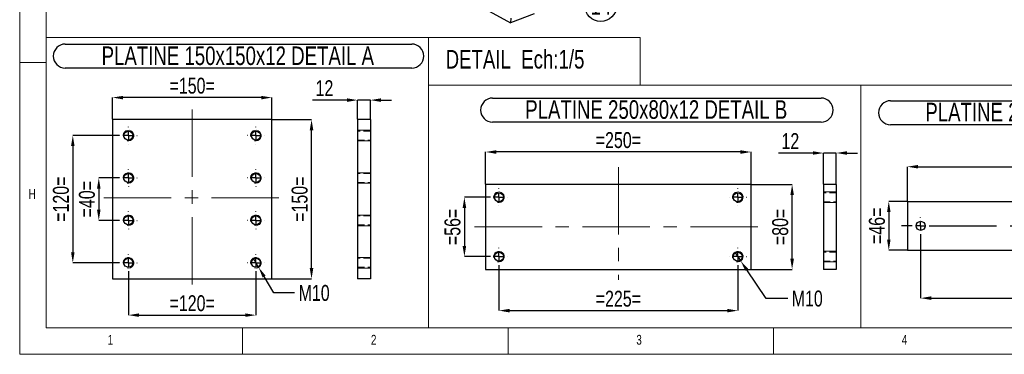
# Model space of a CAD drawing. Header units: millimetres. Extents: x 5 to 3649, y 4 to 418.
# Tile 32 of 105: x 1224 to 1410, y 4 to 67. Entities that reach past the tile are written whole.
import ezdxf

# ---------------------------------------------------------------- set-up
doc = ezdxf.new("R2010")
doc.units = ezdxf.units.MM
doc.header["$PDSIZE"] = -1
doc.linetypes.add('CENTERX2', pattern=[20.32, 12.7, -2.54, 2.54, -2.54])
doc.linetypes.add('HIDDEN', pattern=[1.905, 1.27, -0.635])
for name, color, linetype in [('COTES', 1, 'Continuous'), ('NOTES', 6, 'Continuous'), ('TRAIT-FINS', 9, 'Continuous'), ('TRAIT-MIXTES', 3, 'CENTERX2'), ('TRAIT-TIRET', 2, 'HIDDEN')]:
    doc.layers.add(name, color=color, linetype=linetype)
doc.layers.add('TRAIT-FORT', color=4, linetype='Continuous', lineweight=25)
doc.styles.add('SLDTEXTSTYLE0', font='TXT', dxfattribs={"width": 0.75})
doc.dimstyles.new('SLDDIMSTYLE3', dxfattribs={"dimtxt": 3, "dimasz": 2, "dimexe": 0, "dimexo": 0.0625, "dimgap": 0.75, "dimtad": 1, "dimdec": 0, "dimlfac": 5, "dimrnd": 1e-09, "dimzin": 12, "dimdsep": 46, "dimtxsty": 'SLDTEXTSTYLE0', "dimsah": 1, "dimcen": 0.09, "dimadec": 0, "dimazin": 3, "dimtfac": 1, "dimtdec": 0, "dimtmove": 0, "dimatfit": 0, "dimfxl": 1, "dimfrac": 2, "dimtolj": 1, "dimtzin": 12, "dimarcsym": 0})
doc.dimstyles.new('SLDDIMSTYLE4', dxfattribs={"dimtxt": 3, "dimasz": 2, "dimexe": 0, "dimexo": 0.0625, "dimgap": 0.75, "dimtad": 1, "dimdec": 0, "dimlfac": 5, "dimrnd": 1e-09, "dimzin": 12, "dimdsep": 46, "dimtxsty": 'SLDTEXTSTYLE0', "dimsah": 1, "dimcen": 0.09, "dimadec": 0, "dimazin": 3, "dimtfac": 1, "dimtdec": 0, "dimtofl": 0, "dimtmove": 0, "dimatfit": 3, "dimfxl": 1, "dimfrac": 2, "dimtolj": 1, "dimtzin": 12, "dimarcsym": 0})
doc.dimstyles.new('SLDDIMSTYLE5', dxfattribs={"dimtxt": 3, "dimasz": 2, "dimexe": 0, "dimexo": 0.0625, "dimgap": 0.75, "dimtad": 0, "dimtih": 1, "dimtoh": 1, "dimdec": 0, "dimlfac": 5, "dimrnd": 1e-09, "dimzin": 12, "dimdsep": 46, "dimtxsty": 'SLDTEXTSTYLE0', "dimblk1": 'NONE', "dimsah": 1, "dimcen": 0, "dimadec": 0, "dimazin": 3, "dimtfac": 1, "dimtdec": 0, "dimtmove": 0, "dimatfit": 3, "dimldrblk": 'NONE', "dimfxl": 1, "dimfrac": 2, "dimtolj": 1, "dimtzin": 12, "dimarcsym": 0})

# ---------------------------------------------------------------- blocks, each defined once
blk = doc.blocks.new('*D2071')
at = {"layer": 'COTES', "color": 0, "lineweight": -2, "transparency": 16777216}
for p, q in [((1242.88, 37.63), (1239, 37.63)), ((1239, 35.63), (1239, 31.63)), ((1242.88, 29.63), (1239, 29.63))]:
    blk.add_line(p, q, dxfattribs=at)
at = {"layer": 'COTES', "color": 0, "transparency": 16777216}
for points in [[(1238.67, 35.63), (1239.33, 35.63), (1239, 37.63)], [(1238.67, 31.63), (1239.33, 31.63), (1239, 29.63)]]:
    blk.add_solid(points, dxfattribs=at)
at = {"layer": 'Defpoints', "color": 0, "transparency": 16777216}
for p in [(1242.94, 37.63), (1239, 29.63), (1242.94, 29.63)]:
    blk.add_point(p, dxfattribs=at)
at = {"layer": 'COTES', "color": 0, "transparency": 16777216, "insert": (1235.25, 33.63), "char_height": 3, "attachment_point": 2, "rotation": 90, "style": 'SLDTEXTSTYLE0'}
blk.add_mtext('\\A1;=40=', dxfattribs=at)
blk = doc.blocks.new('*D2072')
at = {"layer": 'COTES', "color": 0, "lineweight": -2, "transparency": 16777216}
for p, q in [((1242.88, 45.63), (1234.11, 45.63)), ((1234.11, 43.63), (1234.11, 23.63)), ((1242.88, 21.63), (1234.11, 21.63))]:
    blk.add_line(p, q, dxfattribs=at)
at = {"layer": 'COTES', "color": 0, "transparency": 16777216}
for points in [[(1233.77, 43.63), (1234.44, 43.63), (1234.11, 45.63)], [(1233.77, 23.63), (1234.44, 23.63), (1234.11, 21.63)]]:
    blk.add_solid(points, dxfattribs=at)
at = {"layer": 'Defpoints', "color": 0, "transparency": 16777216}
for p in [(1242.94, 45.63), (1234.11, 21.63), (1242.94, 21.63)]:
    blk.add_point(p, dxfattribs=at)
at = {"layer": 'COTES', "color": 0, "transparency": 16777216, "insert": (1230.36, 33.63), "char_height": 3, "attachment_point": 2, "rotation": 90, "style": 'SLDTEXTSTYLE0'}
blk.add_mtext('\\A1;=120=', dxfattribs=at)
blk = doc.blocks.new('*D2073')
at = {"layer": 'COTES', "color": 0, "lineweight": -2, "transparency": 16777216}
for p, q in [((1244.59, 19.92), (1244.59, 11.77)), ((1268.59, 19.92), (1268.59, 11.77)), ((1246.59, 11.77), (1266.59, 11.77))]:
    blk.add_line(p, q, dxfattribs=at)
at = {"layer": 'COTES', "color": 0, "transparency": 16777216}
for points in [[(1246.59, 12.1), (1246.59, 11.44), (1244.59, 11.77)], [(1266.59, 12.1), (1266.59, 11.44), (1268.59, 11.77)]]:
    blk.add_solid(points, dxfattribs=at)
at = {"layer": 'Defpoints', "color": 0, "transparency": 16777216}
for p in [(1244.59, 19.98), (1268.59, 19.98), (1268.59, 11.77)]:
    blk.add_point(p, dxfattribs=at)
at = {"layer": 'COTES', "color": 0, "transparency": 16777216, "insert": (1256.59, 15.52), "char_height": 3, "attachment_point": 2, "style": 'SLDTEXTSTYLE0'}
blk.add_mtext('\\A1;=120=', dxfattribs=at)
blk = doc.blocks.new('*D2074')
at = {"layer": 'COTES', "color": 0, "lineweight": -2, "transparency": 16777216}
for p, q in [((1241.59, 48.7), (1241.59, 52.79)), ((1269.59, 52.79), (1243.59, 52.79)), ((1271.59, 48.7), (1271.59, 52.79))]:
    blk.add_line(p, q, dxfattribs=at)
at = {"layer": 'COTES', "color": 0, "transparency": 16777216}
for points in [[(1243.59, 53.12), (1243.59, 52.45), (1241.59, 52.79)], [(1269.59, 53.12), (1269.59, 52.45), (1271.59, 52.79)]]:
    blk.add_solid(points, dxfattribs=at)
at = {"layer": 'Defpoints', "color": 0, "transparency": 16777216}
for p in [(1241.59, 52.79), (1241.59, 48.63), (1271.59, 48.63)]:
    blk.add_point(p, dxfattribs=at)
at = {"layer": 'COTES', "color": 0, "transparency": 16777216, "insert": (1256.59, 56.54), "char_height": 3, "attachment_point": 2, "style": 'SLDTEXTSTYLE0'}
blk.add_mtext('\\A1;=150=', dxfattribs=at)
blk = doc.blocks.new('*D2075')
at = {"layer": 'COTES', "color": 0, "lineweight": -2, "transparency": 16777216}
for p, q in [((1268.08, 22.49), (1269.11, 20.78)), ((1272, 15.96), (1270.14, 19.06)), ((1275.89, 15.96), (1272, 15.96))]:
    blk.add_line(p, q, dxfattribs=at)
at = {"layer": 'COTES', "color": 0, "transparency": 16777216}
blk.add_solid([(1270.42, 19.23), (1269.85, 18.89), (1269.11, 20.78)], dxfattribs=at)
at = {"layer": 'Defpoints', "color": 0, "transparency": 16777216}
for p in [(1268.08, 22.49), (1269.11, 20.78)]:
    blk.add_point(p, dxfattribs=at)
at = {"layer": 'COTES', "color": 0, "transparency": 16777216, "insert": (1276.64, 17.46), "char_height": 3, "attachment_point": 1, "style": 'SLDTEXTSTYLE0'}
blk.add_mtext('\\A1;M10', dxfattribs=at)
blk = doc.blocks.new('_None')
blk = doc.blocks.new('*D2076')
at = {"layer": 'COTES', "color": 0, "lineweight": -2, "transparency": 16777216}
for p, q in [((1271.65, 48.63), (1279.08, 48.63)), ((1279.08, 20.63), (1279.08, 46.63)), ((1271.65, 18.63), (1279.08, 18.63))]:
    blk.add_line(p, q, dxfattribs=at)
at = {"layer": 'COTES', "color": 0, "transparency": 16777216}
for points in [[(1278.74, 46.63), (1279.41, 46.63), (1279.08, 48.63)], [(1278.74, 20.63), (1279.41, 20.63), (1279.08, 18.63)]]:
    blk.add_solid(points, dxfattribs=at)
at = {"layer": 'Defpoints', "color": 0, "transparency": 16777216}
for p in [(1271.59, 48.63), (1279.08, 48.63), (1271.59, 18.63)]:
    blk.add_point(p, dxfattribs=at)
at = {"layer": 'COTES', "color": 0, "transparency": 16777216, "insert": (1275.33, 33.63), "char_height": 3, "attachment_point": 2, "rotation": 90, "style": 'SLDTEXTSTYLE0'}
blk.add_mtext('\\A1;=150=', dxfattribs=at)
blk = doc.blocks.new('SW_NOTE_77')
at = {"layer": 'NOTES', "color": 0}
for p, q in [((-0.07, 4.97), (65.21, 4.97)), ((65.21, 0.44), (-0.07, 0.44))]:
    blk.add_line(p, q, dxfattribs=at)
for centre, start, end in [((-0.07, 2.7), 90, 270), ((65.21, 2.7), 270, 90)]:
    blk.add_arc(centre, 2.26, start, end, dxfattribs=at)
at = {"layer": 'NOTES', "color": 0, "insert": (32.43, 4.51), "char_height": 3.5, "attachment_point": 2, "style": 'SLDTEXTSTYLE0'}
blk.add_mtext('PLATINE 150x150x12 DETAIL A', dxfattribs=at)
blk = doc.blocks.new('SW_CENTERMARKSYMBOL_214')
at = {"layer": 'TRAIT-MIXTES', "color": 0}
for p, q in [((-1.6, 0), (-1.65, 0)), ((0, 0), (-0.8, 0)), ((0, 1.6), (0, 1.65)), ((0, 0), (0, 0.8)), ((0, 0), (0, -0.8)), ((0, 0), (0.8, 0)), ((1.6, 0), (1.65, 0)), ((0, -1.6), (0, -1.65))]:
    blk.add_line(p, q, dxfattribs=at)
blk = doc.blocks.new('SW_CENTERMARKSYMBOL_215')
at = {"layer": 'TRAIT-MIXTES', "color": 0}
for p, q in [((-1.6, 0), (-1.65, 0)), ((0, 0), (-0.8, 0)), ((0, 1.6), (0, 1.65)), ((0, 0), (0, 0.8)), ((0, 0), (0, -0.8)), ((0, 0), (0.8, 0)), ((1.6, 0), (1.65, 0)), ((0, -1.6), (0, -1.65))]:
    blk.add_line(p, q, dxfattribs=at)
blk = doc.blocks.new('SW_CENTERMARKSYMBOL_216')
at = {"layer": 'TRAIT-MIXTES', "color": 0}
for p, q in [((-1.6, 0), (-1.65, 0)), ((0, 0), (-0.8, 0)), ((0, 1.6), (0, 1.65)), ((0, 0), (0, 0.8)), ((0, 0), (0, -0.8)), ((0, 0), (0.8, 0)), ((1.6, 0), (1.65, 0)), ((0, -1.6), (0, -1.65))]:
    blk.add_line(p, q, dxfattribs=at)
blk = doc.blocks.new('SW_CENTERMARKSYMBOL_217')
at = {"layer": 'TRAIT-MIXTES', "color": 0}
for p, q in [((-1.6, 0), (-1.65, 0)), ((0, 0), (-0.8, 0)), ((0, 1.6), (0, 1.65)), ((0, 0), (0, 0.8)), ((0, 0), (0, -0.8)), ((0, 0), (0.8, 0)), ((1.6, 0), (1.65, 0)), ((0, -1.6), (0, -1.65))]:
    blk.add_line(p, q, dxfattribs=at)
blk = doc.blocks.new('SW_CENTERMARKSYMBOL_218')
at = {"layer": 'TRAIT-MIXTES', "color": 0}
for p, q in [((-1.6, 0), (-1.65, 0)), ((0, 0), (-0.8, 0)), ((0, 1.6), (0, 1.65)), ((0, 0), (0, 0.8)), ((0, 0), (0, -0.8)), ((0, 0), (0.8, 0)), ((1.6, 0), (1.65, 0)), ((0, -1.6), (0, -1.65))]:
    blk.add_line(p, q, dxfattribs=at)
blk = doc.blocks.new('SW_CENTERMARKSYMBOL_219')
at = {"layer": 'TRAIT-MIXTES', "color": 0}
for p, q in [((-1.6, 0), (-1.65, 0)), ((0, 0), (-0.8, 0)), ((0, 1.6), (0, 1.65)), ((0, 0), (0, 0.8)), ((0, 0), (0, -0.8)), ((0, 0), (0.8, 0)), ((1.6, 0), (1.65, 0)), ((0, -1.6), (0, -1.65))]:
    blk.add_line(p, q, dxfattribs=at)
blk = doc.blocks.new('SW_CENTERMARKSYMBOL_220')
at = {"layer": 'TRAIT-MIXTES', "color": 0}
for p, q in [((-1.6, 0), (-1.65, 0)), ((0, 0), (-0.8, 0)), ((0, 1.6), (0, 1.65)), ((0, 0), (0, 0.8)), ((0, 0), (0, -0.8)), ((0, 0), (0.8, 0)), ((1.6, 0), (1.65, 0)), ((0, -1.6), (0, -1.65))]:
    blk.add_line(p, q, dxfattribs=at)
blk = doc.blocks.new('SW_CENTERMARKSYMBOL_221')
at = {"layer": 'TRAIT-MIXTES', "color": 0}
for p, q in [((-1.6, 0), (-1.65, 0)), ((0, 0), (-0.8, 0)), ((0, 1.6), (0, 1.65)), ((0, 0), (0, 0.8)), ((0, 0), (0, -0.8)), ((0, 0), (0.8, 0)), ((1.6, 0), (1.65, 0)), ((0, -1.6), (0, -1.65))]:
    blk.add_line(p, q, dxfattribs=at)
blk = doc.blocks.new('*D2077')
at = {"layer": 'COTES', "color": 0, "lineweight": -2, "transparency": 16777216}
for p, q in [((1312.66, 34), (1307.87, 34)), ((1307.87, 32), (1307.87, 24.8)), ((1312.66, 22.8), (1307.87, 22.8))]:
    blk.add_line(p, q, dxfattribs=at)
at = {"layer": 'COTES', "color": 0, "transparency": 16777216}
for points in [[(1307.54, 32), (1308.21, 32), (1307.87, 34)], [(1307.54, 24.8), (1308.21, 24.8), (1307.87, 22.8)]]:
    blk.add_solid(points, dxfattribs=at)
at = {"layer": 'Defpoints', "color": 0, "transparency": 16777216}
for p in [(1312.73, 34), (1307.87, 22.8), (1312.73, 22.8)]:
    blk.add_point(p, dxfattribs=at)
at = {"layer": 'COTES', "color": 0, "transparency": 16777216, "insert": (1304.12, 28.4), "char_height": 3, "attachment_point": 2, "rotation": 90, "style": 'SLDTEXTSTYLE0'}
blk.add_mtext('\\A1;=56=', dxfattribs=at)
blk = doc.blocks.new('*D2078')
at = {"layer": 'COTES', "color": 0, "lineweight": -2, "transparency": 16777216}
for p, q in [((1314.38, 21.09), (1314.38, 12.62)), ((1359.38, 21.09), (1359.38, 12.62)), ((1316.38, 12.62), (1357.38, 12.62))]:
    blk.add_line(p, q, dxfattribs=at)
at = {"layer": 'COTES', "color": 0, "transparency": 16777216}
for points in [[(1316.38, 12.95), (1316.38, 12.28), (1314.38, 12.62)], [(1357.38, 12.95), (1357.38, 12.28), (1359.38, 12.62)]]:
    blk.add_solid(points, dxfattribs=at)
at = {"layer": 'Defpoints', "color": 0, "transparency": 16777216}
for p in [(1314.38, 21.15), (1359.38, 21.15), (1359.38, 12.62)]:
    blk.add_point(p, dxfattribs=at)
at = {"layer": 'COTES', "color": 0, "transparency": 16777216, "insert": (1336.88, 16.37), "char_height": 3, "attachment_point": 2, "style": 'SLDTEXTSTYLE0'}
blk.add_mtext('\\A1;=225=', dxfattribs=at)
blk = doc.blocks.new('*D2079')
at = {"layer": 'COTES', "color": 0, "lineweight": -2, "transparency": 16777216}
for p, q in [((1311.88, 36.47), (1311.88, 42.53)), ((1359.88, 42.53), (1313.88, 42.53)), ((1361.88, 36.47), (1361.88, 42.53))]:
    blk.add_line(p, q, dxfattribs=at)
at = {"layer": 'COTES', "color": 0, "transparency": 16777216}
for points in [[(1313.88, 42.86), (1313.88, 42.19), (1311.88, 42.53)], [(1359.88, 42.86), (1359.88, 42.19), (1361.88, 42.53)]]:
    blk.add_solid(points, dxfattribs=at)
at = {"layer": 'Defpoints', "color": 0, "transparency": 16777216}
for p in [(1311.88, 42.53), (1311.88, 36.4), (1361.88, 36.4)]:
    blk.add_point(p, dxfattribs=at)
at = {"layer": 'COTES', "color": 0, "transparency": 16777216, "insert": (1336.88, 46.28), "char_height": 3, "attachment_point": 2, "style": 'SLDTEXTSTYLE0'}
blk.add_mtext('\\A1;=250=', dxfattribs=at)
blk = doc.blocks.new('*D2080')
at = {"layer": 'COTES', "color": 0, "lineweight": -2, "transparency": 16777216}
for p, q in [((1361.94, 36.4), (1369.61, 36.4)), ((1369.61, 22.4), (1369.61, 34.4)), ((1361.94, 20.4), (1369.61, 20.4))]:
    blk.add_line(p, q, dxfattribs=at)
at = {"layer": 'COTES', "color": 0, "transparency": 16777216}
for points in [[(1369.28, 34.4), (1369.95, 34.4), (1369.61, 36.4)], [(1369.28, 22.4), (1369.95, 22.4), (1369.61, 20.4)]]:
    blk.add_solid(points, dxfattribs=at)
at = {"layer": 'Defpoints', "color": 0, "transparency": 16777216}
for p in [(1361.88, 36.4), (1369.61, 36.4), (1361.88, 20.4)]:
    blk.add_point(p, dxfattribs=at)
at = {"layer": 'COTES', "color": 0, "transparency": 16777216, "insert": (1365.86, 28.4), "char_height": 3, "attachment_point": 2, "rotation": 90, "style": 'SLDTEXTSTYLE0'}
blk.add_mtext('\\A1;=80=', dxfattribs=at)
blk = doc.blocks.new('*D2081')
at = {"layer": 'COTES', "color": 0, "lineweight": -2, "transparency": 16777216}
for p, q in [((1358.82, 23.63), (1359.94, 21.97)), ((1364.72, 14.9), (1361.06, 20.32)), ((1368.78, 14.9), (1364.72, 14.9))]:
    blk.add_line(p, q, dxfattribs=at)
at = {"layer": 'COTES', "color": 0, "transparency": 16777216}
blk.add_solid([(1361.33, 20.5), (1360.78, 20.13), (1359.94, 21.97)], dxfattribs=at)
at = {"layer": 'Defpoints', "color": 0, "transparency": 16777216}
for p in [(1358.82, 23.63), (1359.94, 21.97)]:
    blk.add_point(p, dxfattribs=at)
at = {"layer": 'COTES', "color": 0, "transparency": 16777216, "insert": (1369.53, 16.4), "char_height": 3, "attachment_point": 1, "style": 'SLDTEXTSTYLE0'}
blk.add_mtext('\\A1;M10', dxfattribs=at)
blk = doc.blocks.new('SW_NOTE_78')
at = {"layer": 'NOTES', "color": 0}
for p, q in [((-0.09, 4.92), (61.79, 4.92)), ((61.79, 0.4), (-0.09, 0.4))]:
    blk.add_line(p, q, dxfattribs=at)
for centre, start, end in [((-0.09, 2.66), 90, 270), ((61.79, 2.66), 270, 90)]:
    blk.add_arc(centre, 2.26, start, end, dxfattribs=at)
at = {"layer": 'NOTES', "color": 0, "insert": (30.73, 4.51), "char_height": 3.5, "attachment_point": 2, "style": 'SLDTEXTSTYLE0'}
blk.add_mtext('PLATINE 250x80x12 DETAIL B', dxfattribs=at)
blk = doc.blocks.new('SW_CENTERMARKSYMBOL_222')
at = {"layer": 'TRAIT-MIXTES', "color": 0}
for p, q in [((-1.6, 0), (-1.65, 0)), ((0, 0), (-0.8, 0)), ((0, 1.6), (0, 1.65)), ((0, 0), (0, 0.8)), ((0, 0), (0, -0.8)), ((0, 0), (0.8, 0)), ((1.6, 0), (1.65, 0)), ((0, -1.6), (0, -1.65))]:
    blk.add_line(p, q, dxfattribs=at)
blk = doc.blocks.new('SW_CENTERMARKSYMBOL_223')
at = {"layer": 'TRAIT-MIXTES', "color": 0}
for p, q in [((-1.6, 0), (-1.65, 0)), ((0, 0), (-0.8, 0)), ((0, 1.6), (0, 1.65)), ((0, 0), (0, 0.8)), ((0, 0), (0, -0.8)), ((0, 0), (0.8, 0)), ((1.6, 0), (1.65, 0)), ((0, -1.6), (0, -1.65))]:
    blk.add_line(p, q, dxfattribs=at)
blk = doc.blocks.new('SW_CENTERMARKSYMBOL_224')
at = {"layer": 'TRAIT-MIXTES', "color": 0}
for p, q in [((-1.6, 0), (-1.65, 0)), ((0, 0), (-0.8, 0)), ((0, 1.6), (0, 1.65)), ((0, 0), (0, 0.8)), ((0, 0), (0, -0.8)), ((0, 0), (0.8, 0)), ((1.6, 0), (1.65, 0)), ((0, -1.6), (0, -1.65))]:
    blk.add_line(p, q, dxfattribs=at)
blk = doc.blocks.new('SW_CENTERMARKSYMBOL_225')
at = {"layer": 'TRAIT-MIXTES', "color": 0}
for p, q in [((-1.6, 0), (-1.65, 0)), ((0, 0), (-0.8, 0)), ((0, 1.6), (0, 1.65)), ((0, 0), (0, 0.8)), ((0, 0), (0, -0.8)), ((0, 0), (0.8, 0)), ((1.6, 0), (1.65, 0)), ((0, -1.6), (0, -1.65))]:
    blk.add_line(p, q, dxfattribs=at)
blk = doc.blocks.new('*D2086')
at = {"layer": 'COTES', "color": 0, "lineweight": -2, "transparency": 16777216}
for p, q in [((1391.26, 33.21), (1387.82, 33.21)), ((1387.82, 31.21), (1387.82, 26.01)), ((1391.26, 24.01), (1387.82, 24.01))]:
    blk.add_line(p, q, dxfattribs=at)
at = {"layer": 'COTES', "color": 0, "transparency": 16777216}
for points in [[(1387.49, 31.21), (1388.16, 31.21), (1387.82, 33.21)], [(1387.49, 26.01), (1388.16, 26.01), (1387.82, 24.01)]]:
    blk.add_solid(points, dxfattribs=at)
at = {"layer": 'Defpoints', "color": 0, "transparency": 16777216}
for p in [(1391.32, 33.21), (1387.82, 24.01), (1391.32, 24.01)]:
    blk.add_point(p, dxfattribs=at)
at = {"layer": 'COTES', "color": 0, "transparency": 16777216, "insert": (1384.07, 28.61), "char_height": 3, "attachment_point": 2, "rotation": 90, "style": 'SLDTEXTSTYLE0'}
blk.add_mtext('\\A1;=46=', dxfattribs=at)
blk = doc.blocks.new('*D2087')
at = {"layer": 'COTES', "color": 0, "lineweight": -2, "transparency": 16777216}
for p, q in [((1391.32, 33.27), (1391.32, 39.75)), ((1393.32, 39.75), (1439.32, 39.75)), ((1441.32, 33.27), (1441.32, 39.75))]:
    blk.add_line(p, q, dxfattribs=at)
at = {"layer": 'COTES', "color": 0, "transparency": 16777216}
for points in [[(1393.32, 40.09), (1393.32, 39.42), (1391.32, 39.75)], [(1439.32, 40.09), (1439.32, 39.42), (1441.32, 39.75)]]:
    blk.add_solid(points, dxfattribs=at)
at = {"layer": 'Defpoints', "color": 0, "transparency": 16777216}
for p in [(1441.32, 39.75), (1391.32, 33.21), (1441.32, 33.21)]:
    blk.add_point(p, dxfattribs=at)
at = {"layer": 'COTES', "color": 0, "transparency": 16777216, "insert": (1416.32, 43.5), "char_height": 3, "attachment_point": 2, "style": 'SLDTEXTSTYLE0'}
blk.add_mtext('\\A1;=250=', dxfattribs=at)
blk = doc.blocks.new('*D2088')
at = {"layer": 'COTES', "color": 0, "lineweight": -2, "transparency": 16777216}
for p, q in [((1393.82, 26.9), (1393.82, 14.97)), ((1438.82, 26.9), (1438.82, 14.97)), ((1395.82, 14.97), (1436.82, 14.97))]:
    blk.add_line(p, q, dxfattribs=at)
at = {"layer": 'COTES', "color": 0, "transparency": 16777216}
for points in [[(1395.82, 15.31), (1395.82, 14.64), (1393.82, 14.97)], [(1436.82, 15.31), (1436.82, 14.64), (1438.82, 14.97)]]:
    blk.add_solid(points, dxfattribs=at)
at = {"layer": 'Defpoints', "color": 0, "transparency": 16777216}
for p in [(1393.82, 26.96), (1438.82, 26.96), (1438.82, 14.97)]:
    blk.add_point(p, dxfattribs=at)
at = {"layer": 'COTES', "color": 0, "transparency": 16777216, "insert": (1416.32, 18.72), "char_height": 3, "attachment_point": 2, "style": 'SLDTEXTSTYLE0'}
blk.add_mtext('\\A1;=225=', dxfattribs=at)
blk = doc.blocks.new('SW_NOTE_80')
at = {"layer": 'NOTES', "color": 0}
for p, q in [((-0.09, 4.9), (62.8, 4.9)), ((62.8, 0.37), (-0.09, 0.37))]:
    blk.add_line(p, q, dxfattribs=at)
for centre, start, end in [((-0.09, 2.64), 90, 270), ((62.8, 2.64), 270, 90)]:
    blk.add_arc(centre, 2.26, start, end, dxfattribs=at)
at = {"layer": 'NOTES', "color": 0, "insert": (31.23, 4.51), "char_height": 3.5, "attachment_point": 2, "style": 'SLDTEXTSTYLE0'}
blk.add_mtext('PLATINE 250x46x12 DETAIL C', dxfattribs=at)
blk = doc.blocks.new('SW_CENTERMARKSYMBOL_231')
at = {"layer": 'TRAIT-MIXTES', "color": 0}
for p, q in [((-1.6, 0), (-3.62, 0)), ((0, 0), (-0.8, 0)), ((0, 1.6), (0, 1.65)), ((0, 0), (0, 0.8)), ((0, 0), (0, -0.8)), ((0, 0), (0.8, 0)), ((1.6, 0), (42.61, 0)), ((0, -1.6), (0, -1.65))]:
    blk.add_line(p, q, dxfattribs=at)
blk = doc.blocks.new('SW_NOTE_114')
at = {"layer": 'NOTES', "color": 0}
blk.add_circle((2.43, -1.73), 2.98, dxfattribs=at)
at = {"layer": 'NOTES', "color": 0, "insert": (2.44, 0.09), "char_height": 3.5, "attachment_point": 2, "style": 'SLDTEXTSTYLE0'}
blk.add_mtext('14', dxfattribs=at)
blk = doc.blocks.new('*D2161')
at = {"layer": 'COTES', "color": 0, "lineweight": -2, "transparency": 16777216}
for p, q in [((1285.76, 52.32), (1279.26, 52.32)), ((1287.76, 48.7), (1287.76, 52.32)), ((1290.16, 52.32), (1287.76, 52.32)), ((1290.16, 48.7), (1290.16, 52.32)), ((1292.16, 52.32), (1294.16, 52.32))]:
    blk.add_line(p, q, dxfattribs=at)
at = {"layer": 'COTES', "color": 0, "transparency": 16777216}
for points in [[(1285.76, 52.65), (1285.76, 51.98), (1287.76, 52.32)], [(1292.16, 52.65), (1292.16, 51.98), (1290.16, 52.32)]]:
    blk.add_solid(points, dxfattribs=at)
at = {"layer": 'Defpoints', "color": 0, "transparency": 16777216}
for p in [(1287.76, 52.32), (1287.76, 48.63), (1290.16, 48.63)]:
    blk.add_point(p, dxfattribs=at)
at = {"layer": 'COTES', "color": 0, "transparency": 16777216, "insert": (1281.51, 56.07), "char_height": 3, "attachment_point": 2, "style": 'SLDTEXTSTYLE0'}
blk.add_mtext('\\A1;12', dxfattribs=at)
blk = doc.blocks.new('*D2162')
at = {"layer": 'COTES', "color": 0, "lineweight": -2, "transparency": 16777216}
for p, q in [((1373.53, 42.34), (1367.03, 42.34)), ((1375.53, 36.47), (1375.53, 42.34)), ((1377.93, 42.34), (1375.53, 42.34)), ((1377.93, 36.47), (1377.93, 42.34)), ((1379.93, 42.34), (1381.93, 42.34))]:
    blk.add_line(p, q, dxfattribs=at)
at = {"layer": 'COTES', "color": 0, "transparency": 16777216}
for points in [[(1373.53, 42.67), (1373.53, 42.01), (1375.53, 42.34)], [(1379.93, 42.67), (1379.93, 42.01), (1377.93, 42.34)]]:
    blk.add_solid(points, dxfattribs=at)
at = {"layer": 'Defpoints', "color": 0, "transparency": 16777216}
for p in [(1375.53, 42.34), (1375.53, 36.4), (1377.93, 36.4)]:
    blk.add_point(p, dxfattribs=at)
at = {"layer": 'COTES', "color": 0, "transparency": 16777216, "insert": (1369.28, 46.09), "char_height": 3, "attachment_point": 2, "style": 'SLDTEXTSTYLE0'}
blk.add_mtext('\\A1;12', dxfattribs=at)

msp = doc.modelspace()

# ---------------------------------------------------------------- linework, layer by layer
at = {"lineweight": 18}
for p, q in [((1224.100449, 414.377231), (1224.100449, 4.377231)), ((1229.100449, 409.377231), (1229.100449, 9.377231)), ((1301.088704, 64.144376), (1229.100449, 64.144376)), ((1229.100449, 64.144376), (1229.100449, 9.377231)), ((1301.088704, 64.144376), (1301.088704, 9.377231)), ((1301.088704, 55.134902), (1301.088704, 64.144376)), ((1301.088704, 64.144376), (1340.967743, 64.144376)), ((1340.967743, 55.134902), (1340.967743, 64.144376)), ((1229.100449, 59.377231), (1224.100449, 59.377231)), ((1301.088704, 9.377231), (1301.088704, 55.134902)), ((1301.088704, 55.134902), (1382.577245, 55.134902)), ((1301.088704, 55.134902), (1340.967743, 55.134902)), ((1382.577245, 9.377231), (1382.577245, 55.134902)), ((1382.577245, 9.377231), (1382.577245, 55.134902)), ((1382.577245, 55.134902), (1457.763565, 55.134902)), ((1301.088704, 9.377231), (1229.100449, 9.377231)), ((1229.100449, 9.377231), (1803.100449, 9.377231)), ((1266.100449, 4.377231), (1266.100449, 9.377231)), ((1301.088704, 9.377231), (1382.577245, 9.377231)), ((1316.100449, 9.377231), (1316.100449, 4.377231)), ((1366.100449, 4.377231), (1366.100449, 9.377231)), ((1382.577245, 9.377231), (1457.763565, 9.377231)), ((1224.100449, 4.377231), (1808.100449, 4.377231))]:
    msp.add_line(p, q, dxfattribs=at)
at = {"layer": 'TRAIT-FINS', "lineweight": 18}
for p, q in [((1290.160567, 46.632694), (1287.760567, 46.632694)), ((1287.760567, 46.632694), (1287.760567, 44.632694)), ((1290.160567, 46.632694), (1287.760567, 46.632694)), ((1287.760567, 46.632694), (1287.760567, 44.632694)), ((1290.160567, 44.632694), (1287.760567, 44.632694)), ((1290.160567, 44.632694), (1287.760567, 44.632694)), ((1290.160567, 38.632694), (1287.760567, 38.632694)), ((1287.760567, 38.632694), (1287.760567, 36.632694)), ((1290.160567, 38.632694), (1287.760567, 38.632694)), ((1287.760567, 38.632694), (1287.760567, 36.632694)), ((1290.160567, 36.632694), (1287.760567, 36.632694)), ((1290.160567, 36.632694), (1287.760567, 36.632694)), ((1377.931958, 35.002955), (1375.531958, 35.002955)), ((1375.531958, 35.002955), (1375.531958, 33.002955)), ((1377.931958, 35.002955), (1375.531958, 35.002955)), ((1375.531958, 35.002955), (1375.531958, 33.002955)), ((1377.931958, 33.002955), (1375.531958, 33.002955)), ((1377.931958, 33.002955), (1375.531958, 33.002955)), ((1290.160567, 30.632694), (1287.760567, 30.632694)), ((1287.760567, 30.632694), (1287.760567, 28.632694)), ((1290.160567, 30.632694), (1287.760567, 30.632694)), ((1287.760567, 30.632694), (1287.760567, 28.632694)), ((1290.160567, 28.632694), (1287.760567, 28.632694)), ((1290.160567, 28.632694), (1287.760567, 28.632694)), ((1290.160567, 22.632694), (1287.760567, 22.632694)), ((1287.760567, 22.632694), (1287.760567, 20.632694)), ((1290.160567, 22.632694), (1287.760567, 22.632694)), ((1287.760567, 22.632694), (1287.760567, 20.632694)), ((1377.931958, 23.802955), (1375.531958, 23.802955)), ((1375.531958, 23.802955), (1375.531958, 21.802955)), ((1377.931958, 23.802955), (1375.531958, 23.802955)), ((1375.531958, 23.802955), (1375.531958, 21.802955)), ((1290.160567, 20.632694), (1287.760567, 20.632694)), ((1290.160567, 20.632694), (1287.760567, 20.632694)), ((1377.931958, 21.802955), (1375.531958, 21.802955)), ((1377.931958, 21.802955), (1375.531958, 21.802955))]:
    msp.add_line(p, q, dxfattribs=at)
for centre in [(1244.590716, 45.632694), (1268.590716, 45.632694), (1244.590716, 37.632694), (1268.590716, 37.632694), (1314.375552, 34.002955), (1359.375552, 34.002955), (1244.590716, 29.632694), (1268.590716, 29.632694), (1244.590716, 21.632694), (1268.590716, 21.632694), (1314.375552, 22.802955), (1359.375552, 22.802955)]:
    msp.add_arc(centre, 1, 255, 195, dxfattribs=at)
at = {"layer": 'TRAIT-FORT', "lineweight": 25}
for p, q in [((1308.421635, 71.399115), (1316.578759, 66.877235)), ((1320.998226, 68.608748), (1316.578759, 66.877235)), ((1316.591412, 67.760993), (1316.578759, 66.877235)), ((1241.590718, 48.632457), (1241.590718, 18.632914)), ((1271.590716, 48.632457), (1241.590718, 48.632457)), ((1271.590716, 18.632914), (1271.590716, 48.632457)), ((1290.160567, 48.632694), (1287.760567, 48.632694)), ((1287.760567, 48.632694), (1287.760567, 18.632694)), ((1290.160567, 48.632694), (1290.160567, 18.632694)), ((1311.875551, 36.402748), (1311.875551, 20.403145)), ((1361.875551, 36.402748), (1311.875551, 36.402748)), ((1361.875551, 20.403145), (1361.875551, 36.402748)), ((1377.931958, 36.402955), (1375.531958, 36.402955)), ((1375.531958, 36.402955), (1375.531958, 20.402955)), ((1377.931958, 36.402955), (1377.931958, 20.402955)), ((1391.317735, 33.208067), (1391.317735, 24.00778)), ((1391.317735, 33.208067), (1441.317735, 33.208067)), ((1391.317735, 24.00778), (1441.317735, 24.00778)), ((1311.875551, 20.403145), (1361.875551, 20.403145)), ((1241.590718, 18.632914), (1271.590716, 18.632914)), ((1290.160567, 18.632694), (1287.760567, 18.632694)), ((1377.931958, 20.402955), (1375.531958, 20.402955))]:
    msp.add_line(p, q, dxfattribs=at)
for centre in [(1244.590716, 45.632694), (1268.590716, 45.632694), (1244.590716, 37.632694), (1268.590716, 37.632694), (1314.375552, 34.002955), (1359.375552, 34.002955), (1244.590716, 29.632694), (1268.590716, 29.632694), (1393.817737, 28.608029), (1244.590716, 21.632694), (1268.590716, 21.632694), (1314.375552, 22.802955), (1359.375552, 22.802955)]:
    msp.add_circle(centre, 0.85, dxfattribs=at)
at = {"layer": 'TRAIT-MIXTES', "lineweight": 18}
for p, q in [((1256.590716, 50.565026), (1256.590716, 17.17434)), ((1336.875552, 39.700227), (1336.875552, 18.432918)), ((1239.944167, 33.869683), (1272.919202, 33.869683)), ((1309.799337, 28.402955), (1363.785586, 28.402955))]:
    msp.add_line(p, q, dxfattribs=at)
at = {"layer": 'TRAIT-TIRET'}
for p, q in [((1290.160567, 46.482694), (1287.760567, 46.482694)), ((1287.760567, 44.782694), (1290.160567, 44.782694)), ((1290.160567, 38.482694), (1287.760567, 38.482694)), ((1287.760567, 36.782694), (1290.160567, 36.782694)), ((1377.931958, 34.852955), (1375.531958, 34.852955)), ((1375.531958, 33.152955), (1377.931958, 33.152955)), ((1290.160567, 30.482694), (1287.760567, 30.482694)), ((1287.760567, 28.782694), (1290.160567, 28.782694)), ((1290.160567, 22.482694), (1287.760567, 22.482694)), ((1377.931958, 23.652955), (1375.531958, 23.652955)), ((1287.760567, 20.782694), (1290.160567, 20.782694)), ((1375.531958, 21.952955), (1377.931958, 21.952955))]:
    msp.add_line(p, q, dxfattribs=at)

# ---------------------------------------------------------------- block references
at = {"layer": 'NOTES'}
for name, p in [('SW_NOTE_114', (1331.136426, 71.853473)), ('SW_NOTE_77', (1232.758767, 57.923318)), ('SW_NOTE_78', (1313.282663, 47.778155)), ('SW_NOTE_80', (1388.251712, 47.296151))]:
    msp.add_blockref(name, p, dxfattribs=at)
at = {"layer": 'TRAIT-MIXTES'}
for name, p in [('SW_CENTERMARKSYMBOL_218', (1244.590716, 45.632694)), ('SW_CENTERMARKSYMBOL_217', (1268.590716, 45.632694)), ('SW_CENTERMARKSYMBOL_219', (1244.590716, 37.632694)), ('SW_CENTERMARKSYMBOL_214', (1268.590716, 37.632694)), ('SW_CENTERMARKSYMBOL_225', (1314.375552, 34.002955)), ('SW_CENTERMARKSYMBOL_223', (1359.375552, 34.002955)), ('SW_CENTERMARKSYMBOL_220', (1244.590716, 29.632694)), ('SW_CENTERMARKSYMBOL_216', (1268.590716, 29.632694)), ('SW_CENTERMARKSYMBOL_231', (1393.817737, 28.608029)), ('SW_CENTERMARKSYMBOL_224', (1314.375552, 22.802955)), ('SW_CENTERMARKSYMBOL_222', (1359.375552, 22.802955)), ('SW_CENTERMARKSYMBOL_221', (1244.590716, 21.632694)), ('SW_CENTERMARKSYMBOL_215', (1268.590716, 21.632694))]:
    msp.add_blockref(name, p, dxfattribs=at)

# ---------------------------------------------------------------- texts
at = {"layer": 'NOTES', "attachment_point": 1, "style": 'SLDTEXTSTYLE0'}
for s, insert, char_height in [('DETAIL  Ech:1/5', (1304.340588, 61.765697), 3.5), ('H', (1225.767115, 35.545247), 1.852083), ('1', (1240.68379, 8.045247), 1.852083), ('2', (1290.267123, 8.045247), 1.852083), ('3', (1340.267123, 8.045247), 1.852083), ('4', (1390.267123, 8.045247), 1.852083)]:
    msp.add_mtext(s, dxfattribs=dict(at, insert=insert, char_height=char_height))

# ---------------------------------------------------------------- dimensions: what is measured, and where the dimension line sits
at = {"layer": 'COTES'}
for base, p1, p2, picture, middle in [((1241.590716, 52.786498), (1271.590716, 48.632694), (1241.590716, 48.632694), '*D2074', (1256.590716, 52.786498)), ((1311.875552, 42.528147), (1361.875552, 36.402955), (1311.875552, 36.402955), '*D2079', (1336.875552, 42.528147)), ((1441.317737, 39.751951), (1391.317737, 33.208029), (1441.317737, 33.208029), '*D2087', (1416.317737, 39.751951)), ((1438.817737, 14.972079), (1393.817737, 26.958029), (1438.817737, 26.958029), '*D2088', (1416.317737, 14.972079)), ((1359.375552, 12.617136), (1314.375552, 21.152955), (1359.375552, 21.152955), '*D2078', (1336.875552, 12.617136)), ((1268.590716, 11.770868), (1244.590716, 19.982694), (1268.590716, 19.982694), '*D2073', (1256.590716, 11.770868))]:
    dim = msp.add_linear_dim(base=base, p1=p1, p2=p2, text='=<>=', dimstyle='SLDDIMSTYLE4', dxfattribs=at)
    dim.commit()
    dim.dimension.update_dxf_attribs({"geometry": picture, "text_midpoint": middle, "dimtype": 160})
for base, p1, p2, picture, middle in [((1287.760567, 52.316745), (1290.160567, 48.632694), (1287.760567, 48.632694), '*D2161', (1281.510567, 52.316745)), ((1375.531958, 42.341294), (1377.931958, 36.402955), (1375.531958, 36.402955), '*D2162', (1369.281958, 42.341294))]:
    dim = msp.add_linear_dim(base=base, p1=p1, p2=p2, dimstyle='SLDDIMSTYLE3', dxfattribs=at)
    dim.commit()
    dim.dimension.update_dxf_attribs({"geometry": picture, "text_midpoint": middle, "dimtype": 160})
for base, p1, p2, dimstyle, picture, middle in [((1279.075861, 48.632694), (1271.590716, 18.632694), (1271.590716, 48.632694), 'SLDDIMSTYLE4', '*D2076', (1279.075861, 33.632694)), ((1234.106123, 21.632694), (1242.940716, 45.632694), (1242.940716, 21.632694), 'SLDDIMSTYLE4', '*D2072', (1234.106123, 33.632694)), ((1239.001023, 29.632694), (1242.940716, 37.632694), (1242.940716, 29.632694), 'SLDDIMSTYLE3', '*D2071', (1239.001023, 33.632694)), ((1369.613646, 36.402955), (1361.875552, 20.402955), (1361.875552, 36.402955), 'SLDDIMSTYLE4', '*D2080', (1369.613646, 28.402955)), ((1307.872159, 22.802955), (1312.725552, 34.002955), (1312.725552, 22.802955), 'SLDDIMSTYLE4', '*D2077', (1307.872159, 28.402955)), ((1387.824409, 24.008029), (1391.317737, 33.208029), (1391.317737, 24.008029), 'SLDDIMSTYLE3', '*D2086', (1387.824409, 28.608029))]:
    dim = msp.add_linear_dim(base=base, p1=p1, p2=p2, angle=90, text='=<>=', dimstyle=dimstyle, dxfattribs=at)
    dim.commit()
    dim.dimension.update_dxf_attribs({"geometry": picture, "text_midpoint": middle, "dimtype": 160})
for p1, p2, picture, middle in [((1268.075147, 22.489541), (1269.106286, 20.775846), '*D2075', (1279.075861, 15.964354)), ((1358.815365, 23.631321), (1359.93574, 21.974589), '*D2081', (1371.971657, 14.900472))]:
    dim = msp.add_diameter_dim_2p(p1=p1, p2=p2, text='M10', dimstyle='SLDDIMSTYLE5', override={"dimpost": '<>'}, dxfattribs=at)
    dim.commit()
    dim.dimension.update_dxf_attribs({"geometry": picture, "text_midpoint": middle, "dimtype": 163})

doc.saveas('drawing.dxf')
